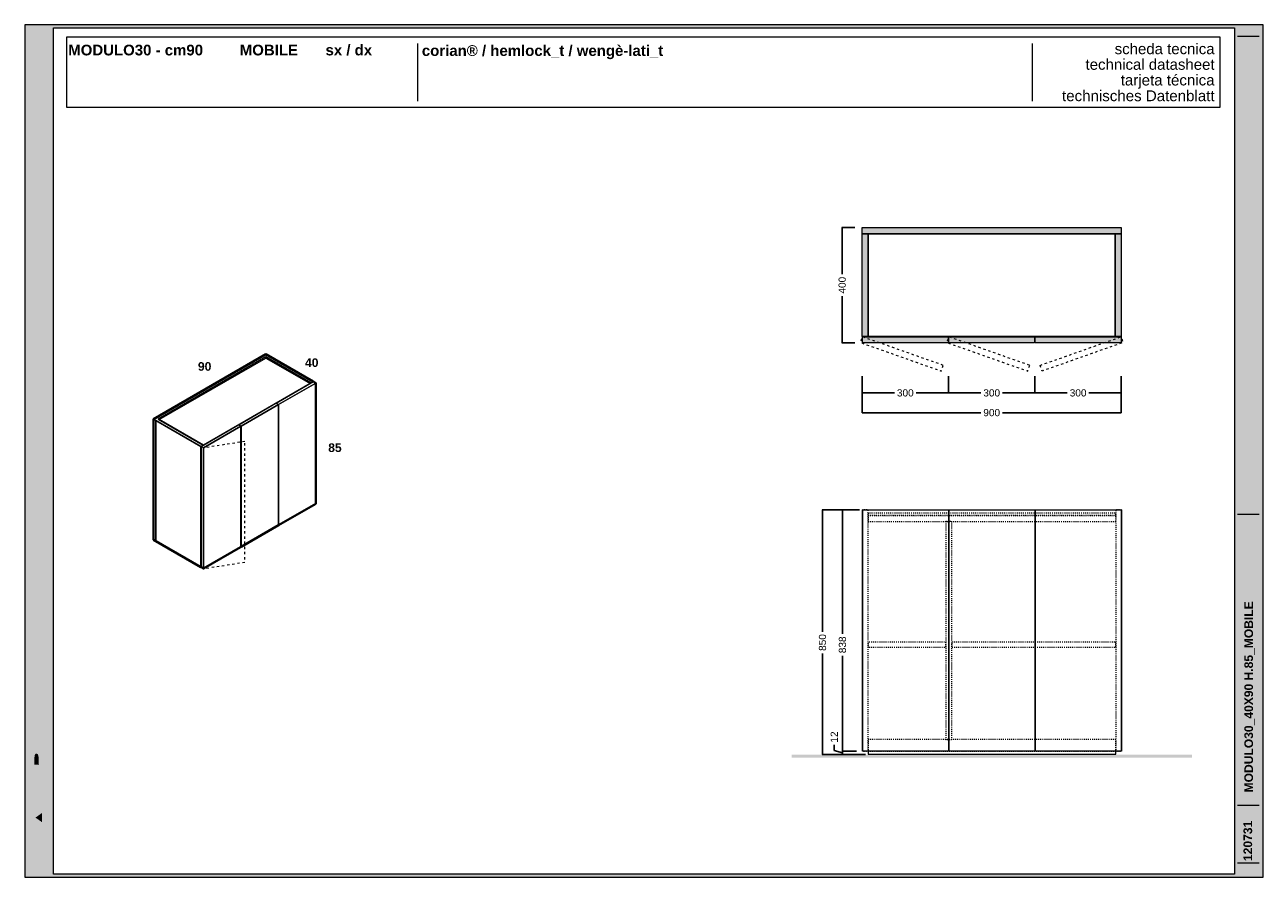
# Model space of a CAD drawing. Header units: millimetres. Extents: x 23321 to 49942, y -33706 to -16645.
# Tile 9 of 27: x 31897 to 36197, y -30181 to -27221. Entities that reach past the tile are written whole.
import ezdxf

# ---------------------------------------------------------------- set-up
doc = ezdxf.new("R2010")
doc.units = ezdxf.units.MM
doc.header["$MEASUREMENT"] = 0
doc.linetypes.add('AStair_dashed', pattern=[1800, 800, -1000])
for name, color, linetype, lineweight in [('032-Muri Esterni.MVI_Num_Penna__91', 255, 'Continuous', 13), ('036-Solai.MVI_Num_Penna__11', 7, 'Continuous', 9), ('0_Num_Penna__1', 7, 'Continuous', 9), ('0_Num_Penna__21', 7, 'Continuous', 20), ('0_Num_Penna__93', 253, 'Continuous', 13), ('1_Num_Penna__21', 7, 'Continuous', 20), ('1_Num_Penna__41', 7, 'Continuous', 40), ('Bordi_Num_Penna__1', 7, 'Continuous', 9), ('Quote_nere', 7, 'Continuous', 15), ('Retini_Num_Penna__1', 7, 'Continuous', 9), ('SCRITTE_Num_Penna__95', 251, 'Continuous', 13), ('squadratura_schede', 8, 'Continuous', 13), ('Strumenti_Num_Penna__91', 255, 'Continuous', 13), ('Testi_Num_Penna__1', 7, 'Continuous', 9), ('Testi_Num_Penna__91', 255, 'Continuous', 13)]:
    doc.layers.add(name, color=color, linetype=linetype, lineweight=lineweight)
doc.layers.add('036-Solai.MVI', color=7, linetype='Continuous')
doc.layers.add('0_Num_Penna__95', color=7, linetype='Continuous', lineweight=13, true_color=0x616161)
doc.styles.add('GENERATED_STYLE_1', font='swiss.ttf')
doc.styles.add('GENERATED_STYLE_2', font='swissb.ttf')
doc.styles.add('GENERATED_STYLE_4', font='arialbd.ttf')
doc.styles.add('SEACAD_arial_ttf', font='arial.ttf')
doc.styles.get("Standard").update_dxf_attribs({"font": 'txt', "bigfont": 'BIGFONT.SHX'})
doc.dimstyles.get("Standard").update_dxf_attribs({"dimtxt": 0.18, "dimasz": 0.18, "dimexe": 0.18, "dimexo": 0.0625, "dimgap": 0.09, "dimtad": 0, "dimtih": 1, "dimtoh": 1, "dimdec": 4, "dimzin": 0, "dimdsep": 46, "dimtxsty": 'Standard', "dimcen": 0.09, "dimadec": 0, "dimazin": 0, "dimtfac": 1, "dimtdec": 4, "dimtofl": 0, "dimtmove": 0, "dimatfit": 3, "dimfxl": 1, "dimtolj": 1, "dimtzin": 0, "dimarcsym": 0})

# ---------------------------------------------------------------- blocks, each defined once
blk = doc.blocks.new('Solaio_3', base_point=(27107.5, -27946))
at = {"layer": '036-Solai.MVI_Num_Penna__11', "linetype": 'Continuous', "flags": 128}
blk.add_lwpolyline([(27107.5, -27946), (27107.5, -28303.5), (26249.5, -28303.5), (26249.5, -27946)], close=True, dxfattribs=at)
blk = doc.blocks.new('Solaio_4', base_point=(27107.5, -27946))
at = {"layer": '036-Solai.MVI_Num_Penna__11', "linetype": 'Continuous', "flags": 128}
blk.add_lwpolyline([(27107.5, -27946), (27107.5, -28303.5), (26249.5, -28303.5), (26249.5, -27946)], close=True, dxfattribs=at)
blk = doc.blocks.new('*D171')
at = {"layer": 'Defpoints', "color": 0, "ltscale": 0.5}
for p in [(34789.9, -27925), (34735.5, -28325), (34789.9, -28325)]:
    blk.add_point(p, dxfattribs=at)
at = {"layer": 'Quote_nere', "color": 0, "linetype": 'Continuous', "lineweight": -2, "ltscale": 0.5}
for p, q in [((34779.9, -27925), (34734.5, -27925)), ((34779.9, -28325), (34734.5, -28325))]:
    blk.add_line(p, q, dxfattribs=at)
at = {"layer": 'Quote_nere', "color": 0, "lineweight": -2, "ltscale": 0.5}
for p, q in [((34735.5, -27925), (34735.5, -28087)), ((34735.5, -28325), (34735.5, -28163.1))]:
    blk.add_line(p, q, dxfattribs=at)
at = {"layer": 'Quote_nere', "color": 0, "ltscale": 0.5, "insert": (34735.5, -28125), "char_height": 25, "attachment_point": 5, "rotation": 90, "style": 'SEACAD_arial_ttf'}
blk.add_mtext('\\A1;400', dxfattribs=at)
blk = doc.blocks.new('_None')
blk = doc.blocks.new('*D197')
at = {"layer": 'Defpoints', "color": 0, "ltscale": 0.5}
for p in [(34805.7, -28905), (34667.3, -29755), (34826.7, -29755)]:
    blk.add_point(p, dxfattribs=at)
at = {"layer": 'Quote_nere', "color": 0, "linetype": 'Continuous', "lineweight": -2, "ltscale": 0.5}
for p, q in [((34795.7, -28905), (34666.3, -28905)), ((34816.7, -29755), (34666.3, -29755))]:
    blk.add_line(p, q, dxfattribs=at)
at = {"layer": 'Quote_nere', "color": 0, "lineweight": -2, "ltscale": 0.5}
for p, q in [((34667.3, -28905), (34667.3, -29328.1)), ((34667.3, -29755), (34667.3, -29403.3))]:
    blk.add_line(p, q, dxfattribs=at)
at = {"layer": 'Quote_nere', "color": 0, "ltscale": 0.5, "insert": (34667.3, -29365.7), "char_height": 25, "attachment_point": 5, "rotation": 90, "style": 'SEACAD_arial_ttf'}
blk.add_mtext('\\A1;850', dxfattribs=at)
blk = doc.blocks.new('*D198')
at = {"layer": 'Defpoints', "color": 0, "ltscale": 0.5}
for p in [(34795.7, -28905), (34736.5, -29743), (34795.7, -29743)]:
    blk.add_point(p, dxfattribs=at)
at = {"layer": 'Quote_nere', "color": 0, "linetype": 'Continuous', "lineweight": -2, "ltscale": 0.5}
for p, q in [((34785.7, -28905), (34735.5, -28905)), ((34785.7, -29743), (34735.5, -29743))]:
    blk.add_line(p, q, dxfattribs=at)
at = {"layer": 'Quote_nere', "color": 0, "lineweight": -2, "ltscale": 0.5}
for p, q in [((34736.5, -28905), (34736.5, -29336.1)), ((34736.5, -29743), (34736.5, -29411.4))]:
    blk.add_line(p, q, dxfattribs=at)
at = {"layer": 'Quote_nere', "color": 0, "ltscale": 0.5, "insert": (34736.5, -29373.7), "char_height": 25, "attachment_point": 5, "rotation": 90, "style": 'SEACAD_arial_ttf'}
blk.add_mtext('\\A1;838', dxfattribs=at)
blk = doc.blocks.new('*D199')
at = {"layer": 'Defpoints', "color": 0, "ltscale": 0.5}
for p in [(34736.5, -29743), (34795.7, -29743), (34826.7, -29755)]:
    blk.add_point(p, dxfattribs=at)
at = {"layer": 'Quote_nere', "color": 0, "lineweight": -2, "ltscale": 0.5}
for p, q in [((34708, -29740.4), (34708, -29720.4)), ((34736.5, -29749), (34708, -29740.4)), ((34736.5, -29743), (34736.5, -29755))]:
    blk.add_line(p, q, dxfattribs=at)
at = {"layer": 'Quote_nere', "color": 0, "linetype": 'Continuous', "lineweight": -2, "ltscale": 0.5}
for p, q in [((34785.7, -29743), (34735.5, -29743)), ((34816.7, -29755), (34735.5, -29755))]:
    blk.add_line(p, q, dxfattribs=at)
at = {"layer": 'Quote_nere', "color": 0, "ltscale": 0.5, "insert": (34708, -29693.8), "char_height": 25, "attachment_point": 5, "rotation": 90, "style": 'SEACAD_arial_ttf'}
blk.add_mtext('\\A1;12', dxfattribs=at)
blk = doc.blocks.new('*D200')
at = {"layer": 'Defpoints', "color": 0, "ltscale": 0.5}
for p in [(34804.7, -28440.3), (35704.7, -28440.3), (35704.7, -28567.6)]:
    blk.add_point(p, dxfattribs=at)
at = {"layer": 'Quote_nere', "color": 0, "linetype": 'Continuous', "lineweight": -2, "ltscale": 0.5}
for p, q in [((34804.7, -28450.3), (34804.7, -28568.6)), ((35704.7, -28450.3), (35704.7, -28568.6))]:
    blk.add_line(p, q, dxfattribs=at)
at = {"layer": 'Quote_nere', "color": 0, "lineweight": -2, "ltscale": 0.5}
for p, q in [((34804.7, -28567.6), (35217.1, -28567.6)), ((35704.7, -28567.6), (35292.3, -28567.6))]:
    blk.add_line(p, q, dxfattribs=at)
at = {"layer": 'Quote_nere', "color": 0, "ltscale": 0.5, "insert": (35254.7, -28567.6), "char_height": 25, "attachment_point": 5, "style": 'SEACAD_arial_ttf'}
blk.add_mtext('\\A1;900', dxfattribs=at)
blk = doc.blocks.new('*D201')
at = {"layer": 'Defpoints', "color": 0, "ltscale": 0.5}
for p in [(34804.7, -28430.3), (35104.7, -28430.3), (35104.7, -28499)]:
    blk.add_point(p, dxfattribs=at)
at = {"layer": 'Quote_nere', "color": 0, "linetype": 'Continuous', "lineweight": -2, "ltscale": 0.5}
for p, q in [((34804.7, -28440.3), (34804.7, -28500)), ((35104.7, -28440.3), (35104.7, -28500))]:
    blk.add_line(p, q, dxfattribs=at)
at = {"layer": 'Quote_nere', "color": 0, "lineweight": -2, "ltscale": 0.5}
for p, q in [((34804.7, -28499), (34917.1, -28499)), ((35104.7, -28499), (34992.3, -28499))]:
    blk.add_line(p, q, dxfattribs=at)
at = {"layer": 'Quote_nere', "color": 0, "ltscale": 0.5, "insert": (34954.7, -28499), "char_height": 25, "attachment_point": 5, "style": 'SEACAD_arial_ttf'}
blk.add_mtext('\\A1;300', dxfattribs=at)
blk = doc.blocks.new('*D202')
at = {"layer": 'Defpoints', "color": 0, "ltscale": 0.5}
for p in [(35104.7, -28430.3), (35404.7, -28430.3), (35404.7, -28499)]:
    blk.add_point(p, dxfattribs=at)
at = {"layer": 'Quote_nere', "color": 0, "linetype": 'Continuous', "lineweight": -2, "ltscale": 0.5}
for p, q in [((35104.7, -28440.3), (35104.7, -28500)), ((35404.7, -28440.3), (35404.7, -28500))]:
    blk.add_line(p, q, dxfattribs=at)
at = {"layer": 'Quote_nere', "color": 0, "lineweight": -2, "ltscale": 0.5}
for p, q in [((35104.7, -28499), (35217.1, -28499)), ((35404.7, -28499), (35292.3, -28499))]:
    blk.add_line(p, q, dxfattribs=at)
at = {"layer": 'Quote_nere', "color": 0, "ltscale": 0.5, "insert": (35254.7, -28499), "char_height": 25, "attachment_point": 5, "style": 'SEACAD_arial_ttf'}
blk.add_mtext('\\A1;300', dxfattribs=at)
blk = doc.blocks.new('*D203')
at = {"layer": 'Defpoints', "color": 0, "ltscale": 0.5}
for p in [(35404.7, -28430.3), (35704.7, -28430.3), (35704.7, -28499)]:
    blk.add_point(p, dxfattribs=at)
at = {"layer": 'Quote_nere', "color": 0, "linetype": 'Continuous', "lineweight": -2, "ltscale": 0.5}
for p, q in [((35404.7, -28440.3), (35404.7, -28500)), ((35704.7, -28440.3), (35704.7, -28500))]:
    blk.add_line(p, q, dxfattribs=at)
at = {"layer": 'Quote_nere', "color": 0, "lineweight": -2, "ltscale": 0.5}
for p, q in [((35404.7, -28499), (35517.1, -28499)), ((35704.7, -28499), (35592.3, -28499))]:
    blk.add_line(p, q, dxfattribs=at)
at = {"layer": 'Quote_nere', "color": 0, "ltscale": 0.5, "insert": (35554.7, -28499), "char_height": 25, "attachment_point": 5, "style": 'SEACAD_arial_ttf'}
blk.add_mtext('\\A1;300', dxfattribs=at)

msp = doc.modelspace()

# ---------------------------------------------------------------- hatches: boundary and pattern name
at = {"layer": '032-Muri Esterni.MVI_Num_Penna__91', "linetype": 'Continuous'}
h = msp.add_hatch(color=256, dxfattribs=at)
h.paths.add_polyline_path([(31947.461, -30160.682, 0.41421356), (31978.236, -30129.906), (31978.236, -29620.09, 0.41421356), (31947.461, -29589.314, 0.41421356), (31916.685, -29620.09), (31916.685, -30129.906, 0.41421356)], flags=0)
h.paths.add_polyline_path([(31951.197, -29751.753), (31971.157, -29713.67), (31971.157, -29745.597), (31947.472, -29789.814), (31971.157, -29789.814), (31971.157, -29809.803), (31923.762, -29809.803), (31923.762, -29771.747), (31923.77, -29769.319), (31923.794, -29766.977), (31923.834, -29764.722), (31923.888, -29762.554), (31923.958, -29760.473), (31924.041, -29758.48), (31924.138, -29756.574), (31924.248, -29754.755), (31924.29, -29754.17), (31924.341, -29753.591), (31924.399, -29753.016), (31924.464, -29752.447), (31924.533, -29751.881), (31924.604, -29751.319), (31924.678, -29750.759), (31924.751, -29750.2), (31924.896, -29749.061), (31925.052, -29747.931), (31925.221, -29746.811), (31925.404, -29745.703), (31925.602, -29744.606), (31925.818, -29743.523), (31926.053, -29742.453), (31926.308, -29741.399), (31926.724, -29739.873), (31927.169, -29738.426), (31927.642, -29737.057), (31928.144, -29735.768), (31928.674, -29734.56), (31929.233, -29733.431), (31929.821, -29732.384), (31930.438, -29731.419), (31930.562, -29731.238), (31930.688, -29731.065), (31930.817, -29730.898), (31930.948, -29730.738), (31931.081, -29730.583), (31931.215, -29730.433), (31931.351, -29730.286), (31931.487, -29730.141), (31932.056, -29729.579), (31932.652, -29729.088), (31933.274, -29728.671), (31933.924, -29728.328), (31934.599, -29728.059), (31935.301, -29727.866), (31936.029, -29727.75), (31936.783, -29727.711), (31938.064, -29727.8), (31939.284, -29728.069), (31940.443, -29728.517), (31941.542, -29729.143), (31942.58, -29729.948), (31943.557, -29730.932), (31944.474, -29732.095), (31945.33, -29733.436), (31946.121, -29734.903), (31946.879, -29736.504), (31947.605, -29738.245), (31948.299, -29740.129), (31948.959, -29742.16), (31949.587, -29744.342), (31950.181, -29746.679), (31950.741, -29749.176)], flags=0)
h.paths.add_polyline_path([(31971.157, -29850.411), (31947.472, -29894.619), (31923.792, -29850.411), (31923.792, -29818.484), (31947.472, -29863.686), (31971.157, -29818.484)], flags=0)
h.paths.add_polyline_path([(31923.762, -29894.821), (31971.157, -29894.821), (31971.157, -29915.976), (31923.762, -29915.976)], flags=0)
h.paths.add_polyline_path([(31923.762, -29988.515), (31923.762, -29958.687), (31971.157, -29925.04), (31971.157, -29947.804), (31960.885, -29955.07), (31960.885, -29992.137), (31971.157, -29999.398), (31971.157, -30022.158)], flags=0)
h.paths.add_polyline_path([(31929.65, -30048.944), (31971.157, -30069.472), (31971.157, -30089.72), (31929.65, -30110.238), (31971.157, -30110.238), (31971.157, -30128.34), (31923.762, -30128.34), (31923.762, -30095.849), (31956.962, -30079.598), (31923.762, -30063.333), (31923.762, -30030.843), (31971.157, -30030.843), (31971.157, -30048.944)], flags=0)
h.paths.add_polyline_path([(31930.145, -29632.387), (31930.548, -29631.585), (31930.959, -29630.809), (31931.379, -29630.059), (31931.809, -29629.334), (31932.694, -29627.96), (31933.615, -29626.688), (31935.565, -29624.45), (31937.658, -29622.619), (31939.896, -29621.196), (31942.277, -29620.179), (31944.802, -29619.569), (31947.472, -29619.366), (31950.125, -29619.568), (31952.637, -29620.175), (31955.008, -29621.187), (31957.238, -29622.604), (31959.329, -29624.425), (31961.278, -29626.65), (31963.087, -29629.28), (31964.756, -29632.314), (31966.259, -29635.706), (31967.56, -29639.409), (31968.66, -29643.423), (31969.56, -29647.746), (31970.259, -29652.38), (31970.758, -29657.323), (31971.057, -29662.575), (31971.157, -29668.138), (31971.057, -29673.685), (31970.758, -29678.926), (31970.259, -29683.859), (31969.56, -29688.485), (31968.66, -29692.804), (31967.56, -29696.814), (31966.259, -29700.516), (31964.756, -29703.91), (31963.087, -29706.946), (31961.278, -29709.577), (31959.329, -29711.803), (31957.238, -29713.623), (31955.008, -29715.039), (31952.637, -29716.05), (31950.125, -29716.656), (31947.472, -29716.858), (31944.802, -29716.656), (31942.277, -29716.05), (31939.896, -29715.039), (31937.658, -29713.623), (31935.565, -29711.803), (31933.615, -29709.577), (31931.809, -29706.946), (31930.145, -29703.91), (31928.649, -29700.516), (31927.353, -29696.814), (31926.256, -29692.804), (31925.358, -29688.485), (31924.66, -29683.859), (31924.161, -29678.926), (31923.861, -29673.685), (31923.762, -29668.138), (31923.861, -29662.609), (31924.161, -29657.381), (31924.66, -29652.456), (31925.358, -29647.834), (31926.256, -29643.516), (31927.353, -29639.501), (31928.649, -29635.791)], flags=0)
for points in [[(31935.795, -29682.508), (31935.302, -29679.917), (31934.919, -29677.156), (31934.645, -29674.255), (31934.48, -29671.239), (31934.425, -29668.138), (31934.48, -29665.044), (31934.645, -29662.033), (31934.919, -29659.133), (31935.302, -29656.373), (31935.795, -29653.781), (31936.398, -29651.386), (31937.11, -29649.214), (31937.931, -29647.296), (31938.851, -29645.613), (31939.848, -29644.155), (31940.923, -29642.921), (31942.076, -29641.911), (31943.307, -29641.126), (31944.617, -29640.565), (31946.005, -29640.229), (31947.472, -29640.117), (31948.93, -29640.228), (31950.311, -29640.563), (31951.615, -29641.121), (31952.841, -29641.901), (31953.989, -29642.903), (31955.06, -29644.127), (31955.567, -29644.823), (31956.054, -29645.573), (31956.29, -29645.969), (31956.522, -29646.379), (31956.748, -29646.803), (31956.97, -29647.24), (31957.797, -29649.157), (31958.513, -29651.328), (31959.119, -29653.724), (31959.614, -29656.319), (31959.999, -29659.086), (31960.274, -29661.996), (31960.438, -29665.022), (31960.493, -29668.138), (31960.438, -29671.239), (31960.274, -29674.255), (31959.999, -29677.156), (31959.614, -29679.917), (31959.119, -29682.508), (31958.513, -29684.902), (31957.797, -29687.073), (31956.97, -29688.992), (31956.054, -29690.658), (31955.06, -29692.102), (31953.989, -29693.326), (31952.841, -29694.328), (31951.615, -29695.107), (31950.311, -29695.665), (31948.93, -29695.999), (31947.472, -29696.111), (31946.005, -29695.999), (31944.617, -29695.665), (31943.307, -29695.107), (31942.076, -29694.328), (31940.923, -29693.326), (31939.848, -29692.102), (31938.851, -29690.658), (31937.931, -29688.992), (31937.11, -29687.073), (31936.398, -29684.902)], [(31931.65, -29759.544), (31931.602, -29759.898), (31931.543, -29760.36), (31931.441, -29761.093), (31931.348, -29761.932), (31931.263, -29762.848), (31931.189, -29763.815), (31931.124, -29764.806), (31931.07, -29765.793), (31931.026, -29766.749), (31930.993, -29767.647), (31930.967, -29768.754), (31930.945, -29770.106), (31930.926, -29771.635), (31930.911, -29773.271), (31930.9, -29774.947), (31930.892, -29776.594), (31930.887, -29778.142), (31930.885, -29779.524), (31930.885, -29789.814), (31947.472, -29789.814), (31945.876, -29786.841), (31945.876, -29781.077), (31945.872, -29779.282), (31945.859, -29777.352), (31945.837, -29775.356), (31945.806, -29773.361), (31945.765, -29771.436), (31945.715, -29769.649), (31945.654, -29768.068), (31945.584, -29766.761), (31945.507, -29765.584), (31945.405, -29764.371), (31945.28, -29763.149), (31945.13, -29761.946), (31944.958, -29760.789), (31944.763, -29759.706), (31944.545, -29758.724), (31944.306, -29757.87), (31944.056, -29757.152), (31943.8, -29756.485), (31943.539, -29755.87), (31943.271, -29755.304), (31942.998, -29754.789), (31942.718, -29754.324), (31942.433, -29753.909), (31942.142, -29753.542), (31941.782, -29753.192), (31941.315, -29752.844), (31940.769, -29752.511), (31940.171, -29752.208), (31939.549, -29751.949), (31938.929, -29751.746), (31938.339, -29751.615), (31937.806, -29751.568), (31937.319, -29751.605), (31936.767, -29751.714), (31936.177, -29751.889), (31935.576, -29752.123), (31934.991, -29752.411), (31934.449, -29752.747), (31933.978, -29753.126), (31933.604, -29753.542), (31933.298, -29754.016), (31933.008, -29754.591), (31932.736, -29755.259), (31932.479, -29756.013), (31932.239, -29756.845), (31932.016, -29757.747), (31931.808, -29758.712)], [(31957.736, -29957.281), (31957.736, -29989.913), (31934.636, -29973.606)]]:
    msp.add_hatch(color=256, dxfattribs=at).paths.add_polyline_path(points, flags=0)
at = {"layer": '0_Num_Penna__93', "linetype": 'Continuous', "lineweight": 0}
for points in [[(35704.705, -27925.043), (35704.705, -27946.043), (34804.705, -27946.043), (34804.705, -27925.043)], [(34804.705, -27946.043), (34825.705, -27946.043), (34825.705, -28303.543), (34804.705, -28303.543)], [(35704.705, -27946.043), (35704.705, -28303.543), (35683.705, -28303.543), (35683.705, -27946.043)], [(34805.705, -28304.043), (35103.705, -28304.043), (35103.705, -28325.043), (34805.705, -28325.043)], [(35105.705, -28304.043), (35403.705, -28304.043), (35403.705, -28325.043), (35105.705, -28325.043)], [(35405.705, -28304.043), (35703.705, -28304.043), (35703.705, -28325.043), (35405.705, -28325.043)]]:
    msp.add_hatch(color=256, dxfattribs=at).paths.add_polyline_path(points, flags=0)
at = {"layer": 'Retini_Num_Penna__1', "linetype": 'Continuous'}
msp.add_hatch(color=256, dxfattribs=at).paths.add_polyline_path([(35949.794, -29755), (34559.617, -29755), (34559.617, -29765), (35949.794, -29765)])
at = {"layer": 'squadratura_schede', "linetype": 'Continuous', "ltscale": 0.01}
h = msp.add_hatch(color=256, dxfattribs=at)
h.paths.add_polyline_path([(31897.442, -30180.682), (36197.442, -30180.682), (36197.442, -27220.68), (31897.442, -27220.68)])
h.paths.add_polyline_path([(36097.484, -27230.799), (36097.484, -30170.563), (31997.461, -30170.563), (31997.461, -27230.799)], flags=16)

# ---------------------------------------------------------------- linework, layer by layer
at = {"layer": '0_Num_Penna__1', "linetype": 'Continuous', "flags": 128}
for points in [[(35704.705, -27925.043), (35704.705, -27946.043), (34804.705, -27946.043), (34804.705, -27925.043)], [(34804.705, -27946.043), (34825.705, -27946.043), (34825.705, -28303.543), (34804.705, -28303.543)], [(35704.705, -27946.043), (35704.705, -28303.543), (35683.705, -28303.543), (35683.705, -27946.043)], [(34805.705, -28304.043), (35103.705, -28304.043), (35103.705, -28325.043), (34805.705, -28325.043)], [(35105.705, -28304.043), (35403.705, -28304.043), (35403.705, -28325.043), (35105.705, -28325.043)], [(35405.705, -28304.043), (35703.705, -28304.043), (35703.705, -28325.043), (35405.705, -28325.043)], [(32898.89, -28459.396), (32890.662, -28464.146), (32734.778, -28374.146), (32361.001, -28589.946), (32516.886, -28679.946), (32508.659, -28684.696), (32352.774, -28594.696), (32344.547, -28589.946), (32734.778, -28364.646), (32743.005, -28369.396)], [(32517.752, -28680.446), (32517.752, -28680.446), (32517.752, -28680.446), (32517.752, -28680.446), (32364.249, -28591.821), (32734.778, -28377.896), (32888.281, -28466.521)], [(32888.281, -28466.521), (32734.778, -28377.896), (32734.778, -28374.146), (32890.662, -28464.146), (32890.662, -28465.146)], [(32778.945, -28539.146), (32770.718, -28534.396), (32899.756, -28459.896), (32907.983, -28464.646)], [(32778.945, -28958.146), (32778.945, -28539.146), (32907.983, -28464.646), (32907.983, -28883.646)], [(32898.89, -28460.396), (32890.662, -28465.146), (32890.662, -28464.146), (32898.89, -28459.396)], [(32648.868, -28614.246), (32640.641, -28609.496), (32769.679, -28534.996), (32777.906, -28539.746)], [(32648.868, -29033.246), (32648.868, -28614.246), (32777.906, -28539.746), (32777.906, -28958.746)], [(32763.14, -28538.271), (32763.14, -28538.021), (32763.357, -28538.146)], [(32770.718, -28535.596), (32770.718, -28534.396), (32778.945, -28539.146), (32778.945, -28958.146), (32777.906, -28957.546), (32777.906, -28539.746)], [(32508.659, -29103.696), (32352.774, -29013.696), (32344.547, -29008.946), (32344.547, -28589.946), (32352.774, -28594.696), (32508.659, -28684.696)], [(32352.774, -29013.696), (32352.774, -28594.696), (32344.547, -28589.946), (32344.547, -29008.946)], [(32508.659, -29103.696), (32508.659, -28684.696), (32352.774, -28594.696), (32352.774, -29013.696)], [(32508.659, -29103.696), (32508.659, -28684.696), (32352.774, -28594.696), (32352.774, -29013.696)], [(32639.602, -28610.096), (32647.829, -28614.846), (32517.752, -28689.946), (32509.525, -28685.196)], [(32647.829, -29033.846), (32517.752, -29108.946), (32517.752, -28689.946), (32647.829, -28614.846)], [(32639.602, -28610.096), (32647.829, -28614.846)], [(32648.868, -28614.246), (32648.868, -29033.246), (32647.829, -29032.646), (32647.829, -28614.846), (32640.641, -28610.696), (32640.641, -28609.496)], [(32647.829, -28614.846), (32647.829, -29033.846), (32647.829, -28614.846)], [(32508.659, -29103.696), (32508.659, -28684.696), (32516.886, -28679.946), (32516.886, -28680.946), (32509.525, -28685.196), (32509.525, -29103.696)], [(32509.525, -29104.196), (32509.525, -28685.196), (32517.752, -28689.946), (32517.752, -29108.946)], [(35104.705, -28905), (35104.705, -29743), (34806.705, -29743), (34806.705, -28905)], [(35404.705, -28905), (35404.705, -29743), (35106.705, -29743), (35106.705, -28905)], [(35704.705, -28905), (35704.705, -29743), (35406.705, -29743), (35406.705, -28905)], [(34825.705, -29753), (35685.705, -29753), (35685.705, -29743), (34825.705, -29743)]]:
    msp.add_lwpolyline(points, close=True, dxfattribs=at)
at = {"layer": '0_Num_Penna__21'}
msp.add_lwpolyline([(34805.705, -28905), (35705.705, -28905), (35705.705, -29743), (34805.705, -29743)], close=True, dxfattribs=at)
at = {"layer": '0_Num_Penna__95', "linetype": 'AStair_dashed', "ltscale": 0.01, "flags": 128}
for points in [[(35086.655, -28403.396), (34805.705, -28304.043), (34798.704, -28323.841), (35079.654, -28423.195)], [(35386.655, -28403.396), (35105.705, -28304.043), (35098.704, -28323.841), (35379.654, -28423.195)], [(35422.755, -28403.396), (35703.705, -28304.043), (35710.707, -28323.841), (35429.757, -28423.195)]]:
    msp.add_lwpolyline(points, close=True, dxfattribs=at)
at = {"layer": '0_Num_Penna__95', "linetype": 'AStair_dashed', "ltscale": 0.004, "flags": 128}
for points in [[(34805.705, -28905), (34805.705, -29743), (34825.705, -29743), (34825.705, -28905)], [(34825.705, -28917), (34825.705, -28925), (35685.705, -28925), (35685.705, -28917)], [(35685.705, -28945), (35685.705, -28925), (34825.705, -28925), (34825.705, -28945)], [(35705.705, -28905), (35685.705, -28905), (35685.705, -29743), (35705.705, -29743)], [(35095.205, -28945), (35095.205, -29703), (35116.205, -29703), (35116.205, -28945)], [(34827.205, -29383), (34827.205, -29363), (35094.205, -29363), (35094.205, -29383)], [(35117.205, -29363), (35684.705, -29363), (35684.705, -29383), (35117.205, -29383)], [(34825.705, -29743), (35685.705, -29743), (35685.705, -29703), (34825.705, -29703)]]:
    msp.add_lwpolyline(points, close=True, dxfattribs=at)
at = {"layer": '1_Num_Penna__21', "linetype": 'Continuous', "flags": 128}
msp.add_lwpolyline([(32042.742, -27506.932), (36047.503, -27506.932), (36047.503, -27264.279), (32042.742, -27264.279)], close=True, dxfattribs=at)
at = {"layer": '1_Num_Penna__41', "linetype": 'Continuous', "flags": 128}
msp.add_lwpolyline([(32646.79, -29033.246), (32646.79, -29034.446), (32647.829, -29033.846), (32646.79, -29033.246), (32646.79, -29034.446), (32517.752, -29108.946), (32509.525, -29104.196), (32509.525, -29103.696), (32508.659, -29103.696), (32344.547, -29008.946), (32344.547, -28589.946), (32734.778, -28364.646), (32898.89, -28459.396), (32898.89, -28460.396), (32899.756, -28459.896), (32907.983, -28464.646), (32907.983, -28883.646), (32778.945, -28958.146), (32777.906, -28957.546), (32777.906, -28958.746), (32648.868, -29033.246), (32647.829, -29032.646), (32647.829, -29033.846), (32646.79, -29033.246), (32646.79, -29034.446), (32647.829, -29033.846)], close=True, dxfattribs=at)
at = {"layer": 'Bordi_Num_Penna__1', "linetype": 'AStair_dashed', "ltscale": 0.01, "flags": 128}
msp.add_lwpolyline([(32661.808, -28667.621), (32517.752, -28689.946), (32517.752, -29108.946), (32661.808, -29086.621)], close=True, dxfattribs=at)
at = {"layer": 'SCRITTE_Num_Penna__95', "linetype": 'Continuous'}
for p, q in [((33261.427, -27285.605), (33261.427, -27485.605)), ((35395.122, -27285.605), (35395.122, -27485.605))]:
    msp.add_line(p, q, dxfattribs=at)
at = {"layer": 'squadratura_schede', "linetype": 'Continuous', "ltscale": 0.01, "flags": 128}
for points in [[(31897.442, -30180.682), (36197.442, -30180.682), (36197.442, -27220.68), (31897.442, -27220.68)], [(36097.484, -27230.799), (36097.484, -30170.563), (31997.461, -30170.563), (31997.461, -27230.799)]]:
    msp.add_lwpolyline(points, close=True, dxfattribs=at)
at = {"layer": 'Strumenti_Num_Penna__91', "linetype": 'Continuous'}
for p, q in [((36108.12, -27259.853), (36183.12, -27259.853)), ((36108.12, -28920.487), (36183.12, -28920.487)), ((36108.12, -29930.682), (36183.12, -29930.682)), ((36108.12, -30130.682), (36183.12, -30130.682))]:
    msp.add_line(p, q, dxfattribs=at)

# ---------------------------------------------------------------- block references
at = {"layer": '036-Solai.MVI', "linetype": 'Continuous'}
for name in ['Solaio_3', 'Solaio_4']:
    msp.add_blockref(name, (35683.705, -27946.043), dxfattribs=at)

# ---------------------------------------------------------------- texts
at = {"layer": 'Testi_Num_Penna__1', "linetype": 'Continuous', "style": 'GENERATED_STYLE_2'}
for s, insert, char_height, attachment_point in [('\\pt595.48,893.23;MODULO30 - cm90^IMOBILE^Isx / dx', (32048.4, -27289.854), 37.21776, 1), ('corian® / hemlock_t / wengè-lati_t}', (33276.161, -27340.342), 37.20001, 7), ('{40}', (32870.463, -28378.796), 30, 1), ('90', (32498.668, -28392.085), 30, 1), ('{85}', (32951.039, -28674.146), 30, 1)]:
    msp.add_mtext(s, dxfattribs=dict(at, insert=insert, char_height=char_height, attachment_point=attachment_point))
at = {"layer": 'Testi_Num_Penna__1', "linetype": 'Continuous', "insert": (36028.521, -27285.572), "char_height": 37.21728, "attachment_point": 3, "line_spacing_factor": 0.873194, "style": 'GENERATED_STYLE_1'}
msp.add_mtext('\\A1;{\\fSwis721 BT|b0|i0|c0|p34;scheda tecnica\\P\\C251;technical datasheet\\P\\H1.007131x;tarjeta técnica\\P\\fSwis721 BT|b0|i0|c0|p34;technisches Datenblatt}', dxfattribs=at)
at = {"layer": 'Testi_Num_Penna__91', "linetype": 'Continuous', "attachment_point": 4, "rotation": 90, "style": 'GENERATED_STYLE_4'}
for s, insert, char_height in [('\\pt626.37;MODULO30_40X90 H.85_MOBILE', (36149.602, -29886.209), 29.99998), ('\\pt1029.9;120731', (36144.157, -30124.491), 30.00002)]:
    msp.add_mtext(s, dxfattribs=dict(at, insert=insert, char_height=char_height))

# ---------------------------------------------------------------- dimensions: what is measured, and where the dimension line sits
at = {"layer": 'Quote_nere', "ltscale": 0.5}
for base, p1, p2, override, picture, middle in [((34735.517, -28325.043), (34789.93, -27925.043), (34789.93, -28325.043), {"dimtxt": 25, "dimasz": 18, "dimexe": 1, "dimexo": 10, "dimgap": 10, "dimjust": 1, "dimtoh": 0, "dimdec": 2, "dimzin": 8, "dimtxsty": 'SEACAD_arial_ttf', "dimblk1": 'None', "dimblk2": 'None', "dimsah": 1}, '*D171', (34735.517, -28125.043)), ((34667.329, -29755), (34805.705, -28905), (34826.705, -29755), {"dimtxt": 25, "dimasz": 18, "dimexe": 1, "dimexo": 10, "dimgap": 10, "dimtad": 0, "dimjust": 1, "dimtoh": 0, "dimdec": 2, "dimrnd": 0, "dimzin": 8, "dimlunit": 2, "dimtxsty": 'SEACAD_arial_ttf', "dimblk1": 'None', "dimblk2": 'None', "dimsah": 1, "dimfxlon": 0}, '*D197', (34667.329, -29365.718)), ((34736.517, -29743), (34795.705, -28905), (34795.713, -29743), {"dimtxt": 25, "dimasz": 18, "dimexe": 1, "dimexo": 10, "dimgap": 10, "dimtad": 0, "dimjust": 1, "dimtoh": 0, "dimdec": 2, "dimrnd": 0, "dimzin": 8, "dimlunit": 2, "dimtxsty": 'SEACAD_arial_ttf', "dimblk1": 'None', "dimblk2": 'None', "dimsah": 1, "dimfxlon": 0}, '*D198', (34736.517, -29373.718))]:
    dim = msp.add_linear_dim(base=base, p1=p1, p2=p2, angle=90, dimstyle='Standard', override=override, dxfattribs=at)
    dim.commit()
    dim.dimension.update_dxf_attribs({"geometry": picture, "text_midpoint": middle, "dimtype": 160, "text_rotation": 90})
for base, p1, p2, picture, middle in [((35104.705, -28498.955), (34804.705, -28430.267), (35104.705, -28430.267), '*D201', (34954.705, -28498.955)), ((35704.705, -28567.643), (34804.705, -28440.267), (35704.705, -28440.267), '*D200', (35254.705, -28567.643)), ((35404.705, -28498.955), (35104.705, -28430.267), (35404.705, -28430.267), '*D202', (35254.705, -28498.955)), ((35704.705, -28498.955), (35404.705, -28430.267), (35704.705, -28430.267), '*D203', (35554.705, -28498.955))]:
    dim = msp.add_linear_dim(base=base, p1=p1, p2=p2, dimstyle='Standard', override={"dimtxt": 25, "dimasz": 18, "dimexe": 1, "dimexo": 10, "dimgap": 10, "dimjust": 1, "dimtoh": 0, "dimdec": 2, "dimzin": 8, "dimtxsty": 'SEACAD_arial_ttf', "dimblk1": 'None', "dimblk2": 'None', "dimsah": 1}, dxfattribs=at)
    dim.commit()
    dim.dimension.update_dxf_attribs({"geometry": picture, "text_midpoint": middle, "dimtype": 160})
dim = msp.add_linear_dim(base=(34736.517, -29743), p1=(34826.705, -29755), p2=(34795.705, -29743), angle=90, dimstyle='Standard', override={"dimtxt": 25, "dimasz": 18, "dimexe": 1, "dimexo": 10, "dimgap": 10, "dimjust": 1, "dimtih": 1, "dimtoh": 0, "dimdec": 2, "dimzin": 8, "dimtxsty": 'SEACAD_arial_ttf', "dimblk1": 'None', "dimblk2": 'None', "dimsah": 1, "dimtmove": 1}, dxfattribs=at)
dim.commit()
dim.dimension.update_dxf_attribs({"geometry": '*D199', "text_midpoint": (34707.966, -29710.435)})

doc.saveas('drawing.dxf')
